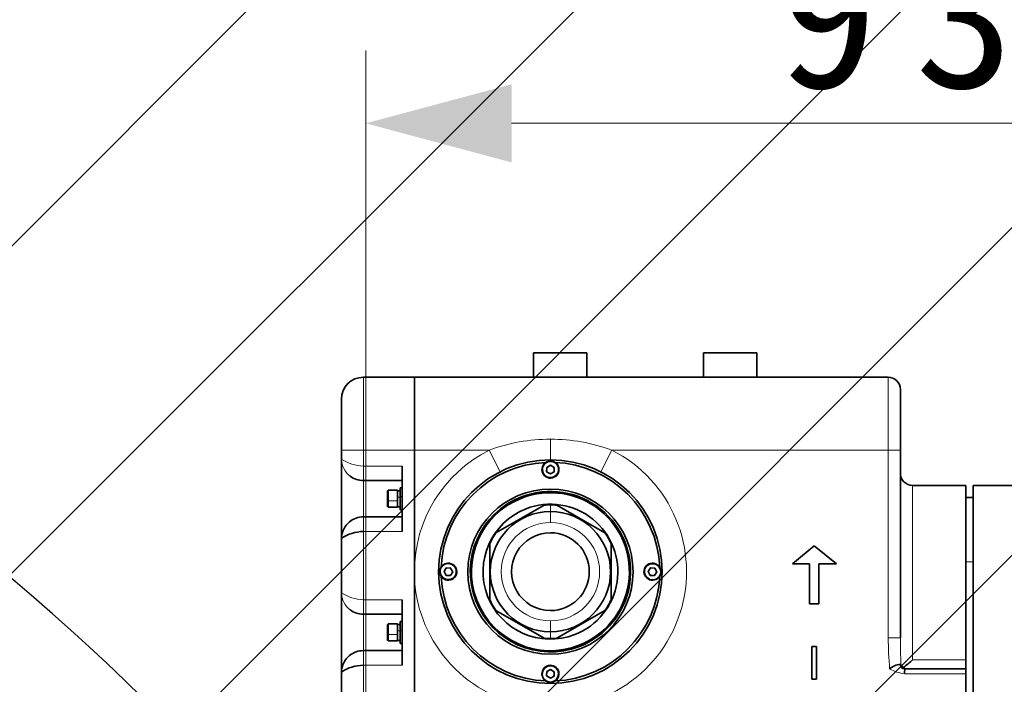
# Model space of a CAD drawing. Header units: millimetres. Extents: x 174 to 8746, y 150 to 6154.
# Tile 26 of 49: x 1986 to 2391, y 4631 to 4905. Entities that reach past the tile are written whole.
import ezdxf

# ---------------------------------------------------------------- set-up
doc = ezdxf.new("R2010")
doc.units = ezdxf.units.MM
doc.header["$MEASUREMENT"] = 0
doc.layers.add('图层0000', color=7, linetype='Continuous', lineweight=25)
doc.layers.add('图层1', color=7, linetype='Continuous', lineweight=35)
doc.dimstyles.new('线性样式 (GB)', dxfattribs={"dimtxt": 2, "dimasz": 2, "dimexe": 1, "dimexo": 0.5, "dimgap": 0.5, "dimtad": 1, "dimdsep": 46, "dimcen": -2.127267, "dimclrd": 7, "dimclre": 7, "dimclrt": 7, "dimadec": 0, "dimazin": 0, "dimtfac": 0.7, "dimtmove": 0, "dimatfit": 1, "dimfxl": 1, "dimfrac": 2, "dimtolj": 1, "dimtzin": 0, "dimlwd": 18, "dimlwe": 18, "dimarcsym": 0})

# ---------------------------------------------------------------- blocks, each defined once
blk = doc.blocks.new('DimBlk2721')
at = {"layer": '图层0000', "color": 7, "linetype": 'Continuous', "lineweight": 18}
for p, q in [((2128.39, 4496.96), (2128.39, 4891.93)), ((3058.89, 4632.46), (3058.89, 4891.93)), ((2188.39, 4861.93), (2998.89, 4861.93))]:
    blk.add_line(p, q, dxfattribs=at)
at = {"layer": '图层0000', "color": 7, "linetype": 'Continuous', "lineweight": -3}
for points in [[(2188.39, 4878), (2128.39, 4861.93), (2188.39, 4845.85)], [(2998.89, 4845.85), (3058.89, 4861.93), (2998.89, 4878)]]:
    blk.add_solid(points, dxfattribs=at)
at = {"layer": '图层0000', "color": 7, "linetype": 'Continuous', "lineweight": 18, "insert": (2438.56, 4875.58), "char_height": 60, "attachment_point": 8, "line_spacing_factor": 1.2}
blk.add_mtext('\\T1.375000;\\W1;\\FSimSun|b0|i0;930.5', dxfattribs=at)
blk = doc.blocks.new('DimBlk2723')
at = {"layer": '图层0000', "color": 7, "linetype": 'Continuous', "lineweight": 18}
for p, q in [((1476.34, 4677.46), (1476.34, 4774.56)), ((3043.89, 4617.46), (1446.34, 4617.46)), ((1476.34, 4617.46), (1476.34, 4481.96)), ((2113.39, 4481.96), (1446.34, 4481.96)), ((1476.34, 4421.96), (1476.34, 4391.96))]:
    blk.add_line(p, q, dxfattribs=at)
at = {"layer": '图层0000', "color": 7, "linetype": 'Continuous', "lineweight": -3}
for points in [[(1460.26, 4677.46), (1476.34, 4617.46), (1492.41, 4677.46)], [(1492.41, 4421.96), (1476.34, 4481.96), (1460.26, 4421.96)]]:
    blk.add_solid(points, dxfattribs=at)
at = {"layer": '图层0000', "color": 7, "linetype": 'Continuous', "lineweight": 18, "insert": (1462.68, 4615.48), "char_height": 60, "attachment_point": 8, "rotation": 90, "line_spacing_factor": 1.2}
blk.add_mtext('\\T1.328125;\\W1;\\FSimSun|b0|i0;135.5', dxfattribs=at)
blk = doc.blocks.new('DimBlk2750')
at = {"layer": '图层0000', "color": 7, "linetype": 'Continuous', "lineweight": 18}
for p, q in [((2113.39, 5422.27), (275.03, 5422.27)), ((305.03, 5362.27), (305.03, 3232.36)), ((2104.73, 3172.36), (275.03, 3172.36))]:
    blk.add_line(p, q, dxfattribs=at)
at = {"layer": '图层0000', "color": 7, "linetype": 'Continuous', "lineweight": -3}
for points in [[(321.11, 5362.27), (305.03, 5422.27), (288.95, 5362.27)], [(288.95, 3232.36), (305.03, 3172.36), (321.11, 3232.36)]]:
    blk.add_solid(points, dxfattribs=at)
at = {"layer": '图层0000', "color": 7, "linetype": 'Continuous', "lineweight": 18, "insert": (290.92, 4174.15), "char_height": 60, "attachment_point": 8, "rotation": 90, "line_spacing_factor": 1.2}
blk.add_mtext('\\T1.531250;\\W1;\\FSimSun|b0|i0;75', dxfattribs=at)

msp = doc.modelspace()

# ---------------------------------------------------------------- hatches: boundary and pattern name
at = {"layer": '图层0000', "linetype": 'Continuous', "lineweight": -3}
h = msp.add_hatch(dxfattribs=at)
h.set_pattern_fill('ANSI31', color=256, scale=95.25, style=0, pattern_type=2)
h.set_pattern_definition([(45, (0, 0), (-67.3519, 67.3519), [])])
edge = h.paths.add_edge_path(flags=16)
edge.add_arc((2928.394, 3681.96), 940.31, 261.127489, 360)
edge.add_arc((2128.394, 3681.96), 1740.31, 0, 160)
edge.add_arc((1376.64, 3955.576), 940.31, 23.285228, 160)
edge.add_arc((2128.394, 3681.96), 654.97, 0, 80.157033)
edge.add_line((2783.364, 3681.96), (2783.364, 2752.901))

# ---------------------------------------------------------------- linework, layer by layer
at = {"layer": '图层0000', "color": 251, "linetype": 'Continuous', "lineweight": 18}
for p, q in [((2127.394, 4757.46), (2127.394, 4727.46)), ((2343.394, 4757.46), (2343.394, 4727.46)), ((2204.394, 4731.96), (2204.394, 4723.46)), ((2127.394, 4727.46), (2118.394, 4727.46)), ((2148.394, 4727.46), (2127.394, 4727.46)), ((2127.394, 4727.46), (2127.394, 4720.923)), ((2148.394, 4727.46), (2179.175, 4727.46)), ((2183.679, 4718.531), (2179.175, 4727.46)), ((2225.11, 4718.531), (2229.613, 4727.46)), ((2229.613, 4727.46), (2343.394, 4727.46)), ((2348.394, 4727.46), (2343.394, 4727.46)), ((2343.394, 4727.46), (2343.394, 4650.251)), ((2143.394, 4720.923), (2127.394, 4720.923)), ((2127.394, 4720.923), (2127.394, 4714.923)), ((2127.394, 4714.923), (2127.394, 4699.997)), ((2202.68, 4716.64), (2202.577, 4716.469)), ((2353.394, 4712.96), (2353.394, 4641.216)), ((2141.394, 4706.614), (2137.594, 4706.614)), ((2141.394, 4708.179), (2142.494, 4708.179)), ((2142.494, 4708.415), (2143.394, 4708.415)), ((2192.634, 4707.757), (2192.453, 4708.223)), ((2204.394, 4702.21), (2204.394, 4704.959)), ((2204.394, 4697.71), (2204.394, 4702.21)), ((2127.394, 4699.997), (2127.394, 4693.997)), ((2127.394, 4693.997), (2143.394, 4693.997)), ((2127.394, 4693.997), (2127.394, 4665.923)), ((2378.394, 4681.453), (2375.394, 4681.453)), ((2243.574, 4679.174), (2243.403, 4679.277)), ((2165.214, 4675.746), (2165.385, 4675.642)), ((2143.394, 4665.923), (2127.394, 4665.923)), ((2127.394, 4665.923), (2127.394, 4659.923)), ((2127.394, 4659.923), (2127.394, 4644.997)), ((2204.394, 4652.71), (2204.394, 4657.21)), ((2141.394, 4653.179), (2142.494, 4653.179)), ((2142.494, 4653.415), (2143.394, 4653.415)), ((2204.394, 4649.96), (2204.395, 4652.71)), ((2141.394, 4651.614), (2137.594, 4651.614)), ((2343.394, 4650.251), (2348.394, 4650.251)), ((2127.394, 4644.997), (2127.394, 4638.997)), ((2216.336, 4646.696), (2216.155, 4647.162)), ((2375.394, 4641.216), (2353.394, 4641.216)), ((2127.394, 4638.997), (2143.394, 4638.997)), ((2127.394, 4638.997), (2127.394, 4624.46)), ((2206.108, 4638.28), (2206.212, 4638.451)), ((2350.177, 4635.46), (2375.394, 4635.46))]:
    msp.add_line(p, q, dxfattribs=at)
at = {"layer": '图层0000', "color": 7}
for centre, radius, start, end in [((2128.394, 3681.96), 1740.31, 0, 160), ((1376.64, 3955.576), 940.31, 23.285228, 183.285212), ((1376.64, 3955.576), 940.31, 23.285228, 183.285212)]:
    msp.add_arc(centre, radius, start, end, dxfattribs=at)
at = {"layer": '图层0000', "color": 251, "linetype": 'Continuous', "lineweight": 18}
for centre, radius, start, end in [((2204.158, 4660.366), 71.594, 89.81104, 110.42333), ((2204.63, 4660.366), 71.594, 69.57667, 90.18896), ((2204.398, 4677.458), 56.003, 116.76758, 179.99792), ((2204.394, 4677.46), 56, 180, 63.2345), ((2127.243, 4723.885), 8.849, 180.54151, 233.36751), ((2128.209, 4738.98), 18.076, 237.11324, 267.41641), ((2204.394, 4677.46), 20.25, 90.00016, 269.99984), ((2204.394, 4677.46), 20.25, 270.00016, 89.99984), ((2128.367, 4691.038), 9.973, 178.75478, 179.1657), ((2127.243, 4668.885), 8.849, 180.54152, 233.36766), ((2128.21, 4683.982), 18.078, 237.11483, 267.41483), ((2514.466, 4651.894), 171.079, 180.55041, 184.83996), ((2651.719, 4651.588), 303.327, 180.25266, 182.31742), ((2128.367, 4636.038), 9.973, 178.75478, 179.1657), ((2352.391, 4652.849), 17.53, 241.3906, 262.74479), ((2348.394, 4634.579), 4.751, 87.03686, 90.03513)]:
    msp.add_arc(centre, radius, start, end, dxfattribs=at)
at = {"layer": '图层1', "color": 7, "linetype": 'Continuous', "lineweight": 35}
for p, q in [((2219.394, 4767.46), (2197.394, 4767.46)), ((2197.394, 4767.46), (2197.394, 4757.46)), ((2219.394, 4767.46), (2219.394, 4757.46)), ((2289.394, 4767.46), (2267.394, 4767.46)), ((2267.394, 4767.46), (2267.394, 4757.46)), ((2289.394, 4767.46), (2289.394, 4757.46)), ((2148.394, 4757.46), (2127.394, 4757.46)), ((2148.394, 4757.46), (2343.394, 4757.46)), ((2148.394, 4757.46), (2148.394, 4727.46)), ((2148.394, 4727.46), (2148.394, 4757.46)), ((2348.394, 4752.46), (2348.394, 4727.46)), ((2118.394, 4748.46), (2118.394, 4727.46)), ((2118.394, 4727.46), (2118.394, 4723.801)), ((2148.394, 4727.46), (2148.394, 4677.46)), ((2148.394, 4624.46), (2148.394, 4727.46)), ((2348.394, 4727.46), (2348.394, 4650.251)), ((2118.394, 4723.656), (2118.394, 4723.182)), ((2118.394, 4723.182), (2118.394, 4693.269)), ((2143.394, 4693.997), (2143.394, 4720.923)), ((2204.434, 4721.232), (2202.879, 4720.38)), ((2205.949, 4720.311), (2204.434, 4721.232)), ((2202.839, 4718.608), (2202.879, 4720.38)), ((2204.354, 4717.687), (2202.839, 4718.608)), ((2205.91, 4718.539), (2204.354, 4717.687)), ((2205.949, 4720.311), (2205.91, 4718.539)), ((2143.394, 4714.923), (2127.394, 4714.923)), ((2353.394, 4712.96), (2375.394, 4712.96)), ((2375.394, 4641.216), (2375.394, 4712.96)), ((2378.394, 4712.96), (2443.894, 4712.96)), ((2378.394, 4521.96), (2378.394, 4712.96)), ((2137.394, 4706.664), (2137.394, 4710.787)), ((2137.394, 4709.548), (2137.394, 4709.159)), ((2137.582, 4709.159), (2137.394, 4709.159)), ((2141.394, 4710.99), (2137.565, 4710.99)), ((2141.394, 4706.614), (2141.394, 4710.99)), ((2141.394, 4710.778), (2142.494, 4710.778)), ((2142.494, 4711.96), (2142.494, 4708.415)), ((2143.394, 4711.96), (2142.494, 4711.96)), ((2137.394, 4707.923), (2137.588, 4707.923)), ((2137.394, 4706.664), (2137.394, 4704.191)), ((2137.394, 4706.098), (2137.394, 4705.432)), ((2141.394, 4703.99), (2141.394, 4706.614)), ((2142.494, 4708.415), (2142.494, 4702.96)), ((2201.816, 4704.838), (2181.973, 4693.382)), ((2206.973, 4704.838), (2226.816, 4693.382)), ((2378.394, 4707.96), (2375.394, 4707.96)), ((2141.394, 4703.99), (2137.574, 4703.99)), ((2141.394, 4704.178), (2142.494, 4704.178)), ((2143.394, 4702.96), (2142.494, 4702.96)), ((2122.096, 4698.235), (2121.761, 4697.979)), ((2143.394, 4699.997), (2127.394, 4699.997)), ((2118.394, 4693.269), (2118.394, 4691.277)), ((2118.394, 4691.183), (2118.394, 4668.801)), ((2179.394, 4688.916), (2179.394, 4666.003)), ((2229.394, 4688.916), (2229.394, 4666.003)), ((2312.959, 4688.146), (2303.953, 4680.661)), ((2312.959, 4688.146), (2322.081, 4680.661)), ((2310.971, 4680.661), (2303.953, 4680.661)), ((2310.971, 4664.288), (2310.971, 4680.661)), ((2322.081, 4680.661), (2314.83, 4680.661)), ((2314.83, 4680.661), (2314.83, 4664.288)), ((2148.394, 4624.632), (2148.394, 4677.46)), ((2160.622, 4677.5), (2161.543, 4679.015)), ((2160.622, 4677.5), (2161.473, 4675.944)), ((2161.543, 4679.015), (2163.315, 4678.975)), ((2164.167, 4677.42), (2163.246, 4675.905)), ((2163.315, 4678.975), (2164.167, 4677.42)), ((2245.543, 4679.015), (2244.622, 4677.5)), ((2245.473, 4675.944), (2244.622, 4677.5)), ((2247.315, 4678.975), (2245.543, 4679.015)), ((2248.167, 4677.42), (2247.246, 4675.905)), ((2247.315, 4678.975), (2248.167, 4677.42)), ((2161.473, 4675.944), (2163.246, 4675.905)), ((2247.246, 4675.905), (2245.473, 4675.944)), ((2118.394, 4668.656), (2118.394, 4668.182)), ((2118.394, 4668.182), (2118.394, 4638.269)), ((2143.394, 4638.997), (2143.394, 4665.923)), ((2314.83, 4664.288), (2310.971, 4664.288)), ((2181.973, 4661.537), (2201.816, 4650.081)), ((2226.816, 4661.537), (2206.973, 4650.081)), ((2143.394, 4659.923), (2127.394, 4659.923)), ((2141.394, 4655.99), (2137.565, 4655.99)), ((2141.394, 4651.614), (2141.394, 4655.99)), ((2142.494, 4656.96), (2142.494, 4653.415)), ((2143.394, 4656.96), (2142.494, 4656.96)), ((2137.394, 4651.664), (2137.394, 4655.787)), ((2137.394, 4654.548), (2137.394, 4654.159)), ((2137.582, 4654.159), (2137.394, 4654.159)), ((2137.588, 4652.923), (2137.394, 4652.923)), ((2141.394, 4655.778), (2142.494, 4655.778)), ((2142.494, 4647.96), (2142.494, 4653.415)), ((2137.394, 4651.664), (2137.394, 4649.191)), ((2137.394, 4651.254), (2137.593, 4651.254)), ((2137.394, 4651.094), (2137.394, 4650.432)), ((2141.394, 4648.99), (2137.574, 4648.99)), ((2141.394, 4648.99), (2141.394, 4651.614)), ((2141.394, 4649.178), (2142.494, 4649.178)), ((2143.394, 4647.96), (2142.494, 4647.96)), ((2143.394, 4644.997), (2127.394, 4644.997)), ((2312.023, 4633.295), (2312.023, 4646.628)), ((2313.894, 4646.628), (2312.023, 4646.628)), ((2313.894, 4646.628), (2313.894, 4633.295)), ((2122.096, 4643.235), (2121.761, 4642.979)), ((2375.394, 4637.46), (2375.394, 4641.216)), ((2118.394, 4638.269), (2118.394, 4636.277)), ((2118.394, 4636.183), (2118.394, 4624.46)), ((2202.839, 4634.608), (2202.879, 4636.38)), ((2202.879, 4636.38), (2204.434, 4637.232)), ((2204.434, 4637.232), (2205.949, 4636.311)), ((2205.949, 4636.311), (2205.91, 4634.539)), ((2375.394, 4637.46), (2350.182, 4637.46)), ((2375.394, 4635.46), (2375.394, 4637.46)), ((2202.839, 4634.608), (2204.354, 4633.687)), ((2204.354, 4633.687), (2205.91, 4634.539)), ((2313.894, 4633.295), (2312.023, 4633.295)), ((2375.394, 4599.46), (2375.394, 4635.46))]:
    msp.add_line(p, q, dxfattribs=at)
for centre, radius, start, end in [((2127.394, 4748.46), 9, 90, 180), ((2343.394, 4752.46), 5, 0, 90), ((2215.475, 4723.704), 97.08, 179.94257, 180.02798), ((2204.394, 4677.46), 46, 90, 270), ((2204.394, 4677.46), 45, 92.3761, 177.74609), ((2204.394, 4719.46), 3.5, 58.70955, 238.70955), ((2204.494, 4719.487), 3.375, 59.91422, 237.50489), ((2204.394, 4719.46), 3.5, 238.70955, 58.70955), ((2204.373, 4719.56), 3.375, 239.91434, 57.50477), ((2204.393, 4719.446), 1.664, 89.96778, 97.12866), ((2204.394, 4677.46), 46, 270, 90), ((2204.396, 4719.46), 1.65, 80.24751, 90.04889), ((2204.394, 4677.46), 45, 2.3761, 87.74609), ((2127.468, 4723.997), 9.074, 232.71678, 269.53347), ((2204.394, 4719.46), 1.65, 200.18499, 217.24511), ((2204.392, 4719.461), 1.647, 140.16018, 157.25031), ((2204.392, 4719.456), 1.646, 260.24458, 270.06509), ((2204.395, 4719.475), 1.665, 269.99042, 277.14929), ((2204.397, 4719.458), 1.647, 320.16018, 337.25031), ((2204.395, 4719.46), 1.65, 20.18499, 37.24511), ((2353.394, 4717.96), 5, 180, 270), ((2221.403, 4709.292), 83.855, 178.83971, 180.09076), ((1800.447, 4706.566), 337.147, 0.00825, 0.75187), ((2204.394, 4677.46), 34, 90, 270), ((2204.394, 4677.46), 33, 291.21512, 111.21512), ((2204.394, 4677.46), 32.5, 291.21512, 111.21512), ((2204.394, 4677.46), 34, 270, 90), ((2419.415, 4707.89), 281.868, 179.99319, 180.79272), ((1990.703, 4706.476), 146.892, 359.03024, 0.05382), ((2204.394, 4677.46), 33, 111.21512, 291.21512), ((2204.394, 4677.46), 32.5, 111.21512, 291.21512), ((2204.394, 4677.46), 27.75, 291.21512, 111.21512), ((2204.394, 4677.46), 27.5, 90, 95.38029), ((2204.394, 4677.46), 27.5, 84.61942, 90), ((2204.394, 4677.46), 27.75, 111.21512, 291.21512), ((2204.394, 4677.46), 24.75, 90, 270), ((2204.394, 4677.46), 24.75, 270, 90), ((2127.244, 4691.03), 8.852, 128.27977, 178.54713), ((2127.44, 4690.752), 9.244, 90.28208, 128.16564), ((2127.722, 4677.147), 16.853, 91.11473, 123.60687), ((2204.394, 4677.46), 27.5, 144.61938, 155.38029), ((2204.394, 4677.46), 16, 90, 270.00155), ((2204.394, 4677.46), 16, 270.00155, 90), ((2204.394, 4677.46), 27.5, 24.61957, 35.38041), ((2162.394, 4677.46), 3.5, 328.70955, 148.70955), ((2162.294, 4677.438), 3.375, 329.91434, 147.50477), ((2246.394, 4677.46), 3.5, 328.70955, 148.70955), ((2246.421, 4677.36), 3.375, 329.91422, 147.50489), ((2162.394, 4677.46), 3.5, 148.70955, 328.70955), ((2162.367, 4677.559), 3.375, 149.91422, 327.50489), ((2162.409, 4677.46), 1.665, 170.29186, 187.16152), ((2162.393, 4677.457), 1.647, 230.16018, 247.25031), ((2162.394, 4677.46), 1.65, 110.18676, 127.24449), ((2162.396, 4677.462), 1.647, 50.16018, 67.25031), ((2162.379, 4677.46), 1.665, 350.29186, 7.16152), ((2246.394, 4677.46), 3.5, 148.70955, 328.70955), ((2246.495, 4677.481), 3.375, 149.91434, 327.50477), ((2246.409, 4677.46), 1.665, 170.29186, 187.16152), ((2246.393, 4677.457), 1.647, 230.16018, 247.25031), ((2246.394, 4677.46), 1.65, 110.18676, 127.24449), ((2246.396, 4677.462), 1.647, 50.16018, 67.25031), ((2246.379, 4677.46), 1.665, 350.29186, 7.16152), ((2204.394, 4677.46), 45, 182.3761, 267.74609), ((2162.394, 4677.459), 1.65, 290.18499, 307.24511), ((2204.394, 4677.46), 45, 272.3761, 357.74609), ((2246.394, 4677.459), 1.65, 290.18499, 307.24511), ((2215.474, 4668.704), 97.08, 179.94257, 180.02798), ((2204.394, 4677.46), 27.5, 204.61957, 215.38029), ((2204.394, 4677.46), 27.5, 324.61938, 335.38029), ((2127.468, 4668.997), 9.074, 232.72043, 269.53349), ((2221.403, 4654.292), 83.855, 178.83971, 180.09076), ((1800.447, 4651.566), 337.147, 0.00825, 0.75187), ((2254.137, 4651.114), 116.583, 179.93087, 181.04371), ((1990.703, 4651.476), 146.892, 359.03024, 0.05382), ((2204.393, 4677.376), 27.416, 264.60521, 270.00219), ((2204.394, 4677.456), 27.496, 270.00016, 275.38116), ((2127.44, 4635.752), 9.244, 90.28208, 128.16564), ((2127.244, 4636.03), 8.852, 128.27977, 178.54713), ((2327.19, 4668.418), 37.771, 306.60186, 313.92923), ((2127.722, 4622.147), 16.853, 91.11473, 123.60687), ((2204.394, 4635.46), 3.5, 58.70955, 238.70955), ((2204.416, 4635.359), 3.375, 59.91434, 237.50477), ((2204.394, 4635.46), 3.5, 238.70955, 58.70955), ((2204.295, 4635.433), 3.375, 239.91422, 57.50489), ((2204.392, 4635.461), 1.647, 140.16018, 157.25031), ((2204.393, 4635.446), 1.664, 89.96778, 97.12866), ((2204.396, 4635.46), 1.65, 80.24751, 90.04889), ((2204.394, 4635.459), 1.536, 358.7166, 58.70251), ((2348.875, 4632.092), 7.253, 93.82636, 132.26949), ((2350.299, 4639.359), 1.908, 180.90341, 263.91682), ((2351.726, 4640.937), 3.484, 207.60937, 234.65218), ((2350.567, 4638.345), 0.892, 196.20486, 263.07975), ((2350.19, 4639.058), 1.599, 266.62399, 269.68956), ((2468.701, 4636.156), 118.527, 179.36988, 180.3367), ((2204.394, 4635.46), 1.65, 200.18499, 217.24511), ((2204.392, 4635.456), 1.646, 260.24458, 270.06509), ((2204.395, 4635.475), 1.665, 269.99042, 277.14929), ((2204.397, 4635.458), 1.647, 320.16018, 337.25031)]:
    msp.add_arc(centre, radius, start, end, dxfattribs=at)

# ---------------------------------------------------------------- dimensions: what is measured, and where the dimension line sits
at = {"layer": '图层0000', "color": 7, "linetype": 'Continuous', "lineweight": -3}
for base, p1, p2, override, picture, middle in [((305.029, 3172.36), (2128.394, 5422.27), (2119.735, 3172.36), {"dimscale": 1, "dimtxt": 60, "dimasz": 60, "dimexe": 30, "dimexo": 15, "dimgap": 15, "dimtad": 1, "dimtih": 0, "dimtoh": 0, "dimdec": 0, "dimlfac": 1, "dimrnd": 0, "dimzin": 8, "dimdsep": 46, "dimlunit": 2, "dimpost": '<>', "dimtxsty": 'Standard', "dimsah": 0, "dimtsz": 0, "dimcen": -63.818014, "dimdle": 0, "dimse1": 0, "dimse2": 0, "dimsd1": 0, "dimsd2": 0, "dimclrd": 7, "dimclre": 7, "dimclrt": 7, "dimaunit": 0, "dimadec": 0, "dimazin": 2, "dimtol": 0, "dimlim": 0, "dimtp": 0, "dimtm": 0, "dimtfac": 0.7, "dimtdec": 2, "dimtix": 0, "dimtofl": 1, "dimtmove": 0, "dimatfit": 1, "dimtfillclr": 0, "dimfrac": 2, "dimtzin": 0, "dimlwd": 18, "dimlwe": 18}, 'DimBlk2750', (305.029, 4174.154)), ((1476.337, 4481.96), (3058.894, 4617.46), (2128.394, 4481.96), {"dimscale": 1, "dimtxt": 60, "dimasz": 60, "dimexe": 30, "dimexo": 15, "dimgap": 15, "dimtad": 1, "dimtih": 0, "dimtoh": 0, "dimdec": 2, "dimlfac": 1, "dimrnd": 0, "dimzin": 8, "dimdsep": 46, "dimlunit": 2, "dimpost": '<>', "dimtxsty": 'Standard', "dimsah": 0, "dimtsz": 0, "dimcen": -63.818014, "dimdle": 0, "dimse1": 0, "dimse2": 0, "dimsd1": 0, "dimsd2": 0, "dimclrd": 7, "dimclre": 7, "dimclrt": 7, "dimaunit": 0, "dimadec": 0, "dimazin": 2, "dimtol": 0, "dimlim": 0, "dimtp": 0, "dimtm": 0, "dimtfac": 0.7, "dimtdec": 2, "dimtix": 0, "dimtofl": 0, "dimtmove": 0, "dimatfit": 1, "dimtfillclr": 0, "dimfrac": 2, "dimtzin": 0, "dimlwd": 18, "dimlwe": 18}, 'DimBlk2723', (1476.337, 4615.481))]:
    dim = msp.add_linear_dim(base=base, p1=p1, p2=p2, angle=270, text='\\T1.25;\\W1;\\FSimSun;<>', dimstyle='线性样式 (GB)', override=override, dxfattribs=at)
    dim.commit()
    dim.dimension.update_dxf_attribs({"geometry": picture, "text_midpoint": middle, "dimtype": 160})
dim = msp.add_linear_dim(base=(3058.894, 4861.926), p1=(2128.394, 4481.96), p2=(3058.894, 4617.46), text='\\T1.25;\\W1;\\FSimSun;<>', dimstyle='线性样式 (GB)', override={"dimscale": 1, "dimtxt": 60, "dimasz": 60, "dimexe": 30, "dimexo": 15, "dimgap": 15, "dimtad": 1, "dimtih": 0, "dimtoh": 0, "dimdec": 2, "dimlfac": 1, "dimrnd": 0, "dimzin": 8, "dimdsep": 46, "dimlunit": 2, "dimpost": '<>', "dimtxsty": 'Standard', "dimsah": 0, "dimtsz": 0, "dimcen": -63.818014, "dimdle": 0, "dimse1": 0, "dimse2": 0, "dimsd1": 0, "dimsd2": 0, "dimclrd": 7, "dimclre": 7, "dimclrt": 7, "dimaunit": 0, "dimadec": 0, "dimazin": 2, "dimtol": 0, "dimlim": 0, "dimtp": 0, "dimtm": 0, "dimtfac": 0.7, "dimtdec": 2, "dimtix": 0, "dimtofl": 1, "dimtmove": 0, "dimatfit": 1, "dimtfillclr": 0, "dimfrac": 2, "dimtzin": 0, "dimlwd": 18, "dimlwe": 18}, dxfattribs=at)
dim.commit()
dim.dimension.update_dxf_attribs({"geometry": 'DimBlk2721', "text_midpoint": (2438.562, 4861.926), "dimtype": 160})

doc.saveas('drawing.dxf')
